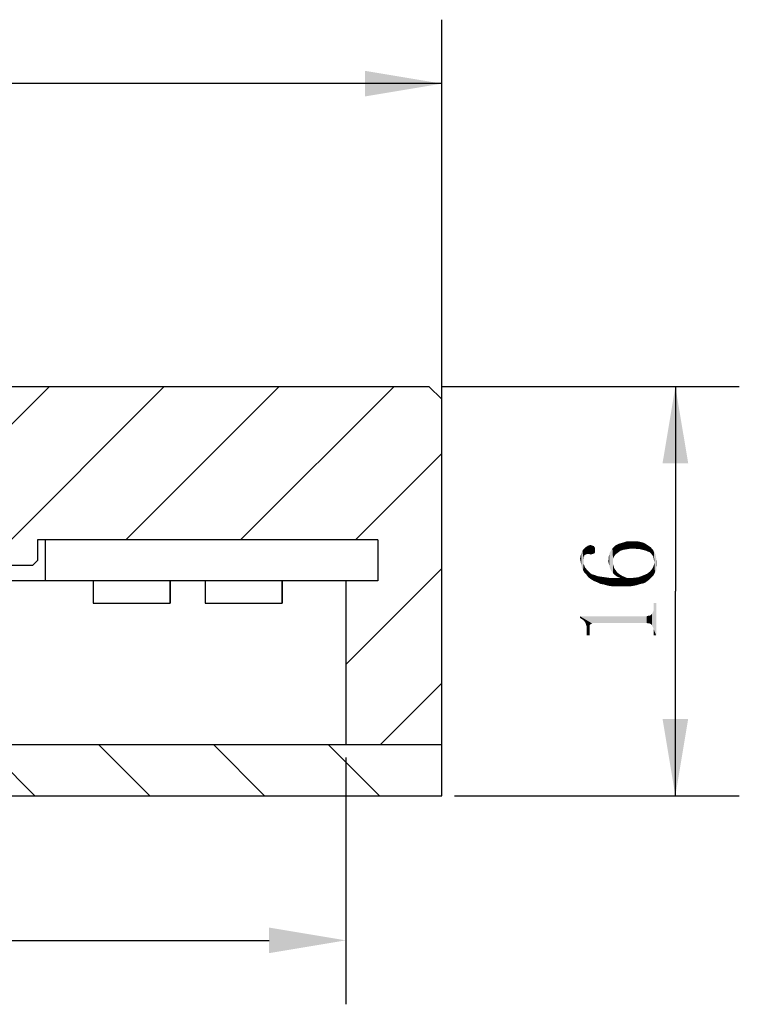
# Model space of a CAD drawing. Header units: millimetres. Extents: x 133 to 237, y 70 to 240.
# Tile 4 of 4: x 209 to 237, y 200 to 238. Entities that reach past the tile are written whole.
import ezdxf

# ---------------------------------------------------------------- set-up
doc = ezdxf.new("R2010")
doc.units = ezdxf.units.MM
doc.header["$LTSCALE"] = 23.1
doc.header["$PDMODE"] = 3
doc.header["$PDSIZE"] = 8
doc.layers.get('0').update_dxf_attribs({"linetype": 'CONTINUOUS'})
doc.layers.get('Defpoints').update_dxf_attribs({"linetype": 'CONTINUOUS'})
doc.layers.add('00_COMPONENTS', color=7, linetype='CONTINUOUS')
doc.layers.add('51__DRAFT_DIMS', color=7, linetype='CONTINUOUS')
doc.styles.get("Standard").update_dxf_attribs({"font": 'simfang.ttf'})
doc.dimstyles.new('DIMSTYLE_1', dxfattribs={"dimtxt": 3, "dimasz": 3, "dimexe": 2.5, "dimexo": 0.5, "dimgap": 0.75, "dimtad": 1, "dimdsep": 46, "dimtxsty": 'STANDARD', "dimblk": '_FILLED', "dimblk1": '_FILLED', "dimblk2": '_FILLED', "dimcen": 0.09, "dimclrt": 3, "dimazin": 2, "dimtp": 0.3, "dimtm": 0.3, "dimtfac": 1, "dimtofl": 0, "dimtmove": 0, "dimatfit": 3, "dimldrblk": '_FILLED', "dimfxl": 1, "dimtolj": 1, "dimarcsym": 0})
doc.dimstyles.new('DIMSTYLE_2', dxfattribs={"dimtxt": 3, "dimasz": 3, "dimexe": 2.5, "dimexo": 0.5, "dimgap": 0.75, "dimtad": 1, "dimdsep": 46, "dimtxsty": 'STANDARD', "dimblk": '_FILLED', "dimblk1": '_FILLED', "dimblk2": '_FILLED', "dimcen": 0.09, "dimclrt": 3, "dimazin": 2, "dimtp": 0.2, "dimtm": 0.2, "dimtfac": 1, "dimtofl": 0, "dimtmove": 0, "dimatfit": 3, "dimldrblk": '_FILLED', "dimfxl": 1, "dimtolj": 1, "dimarcsym": 0})

# ---------------------------------------------------------------- blocks, each defined once
blk = doc.blocks.new('_FILLED')
at = {"color": 0, "linetype": 'ByBlock'}
blk.add_solid([(0, 0), (-1, 0.167), (-1, -0.167)], dxfattribs=at)
blk = doc.blocks.new('*D1')
at = {"layer": '51__DRAFT_DIMS', "color": 4}
for p, q in [((160.679, 222.813), (160.679, 238.15)), ((225.679, 222.813), (225.679, 238.15)), ((160.679, 235.65), (193.179, 235.65)), ((225.679, 235.65), (193.179, 235.65))]:
    blk.add_line(p, q, dxfattribs=at)
at = {"layer": '51__DRAFT_DIMS', "color": 4, "xscale": 3, "yscale": 3, "zscale": 3, "rotation": 180}
blk.add_blockref('_FILLED', (160.679, 235.65), dxfattribs=at)
at = {"layer": '51__DRAFT_DIMS', "color": 4, "xscale": 3, "yscale": 3, "zscale": 3}
blk.add_blockref('_FILLED', (225.679, 235.65), dxfattribs=at)
blk = doc.blocks.new('*D3')
at = {"layer": '51__DRAFT_DIMS', "color": 4}
for p, q in [((225.679, 223.813), (237.311, 223.813)), ((234.811, 223.813), (234.811, 215.813)), ((234.811, 207.813), (234.811, 215.813)), ((226.179, 207.813), (237.311, 207.813))]:
    blk.add_line(p, q, dxfattribs=at)
at = {"layer": '51__DRAFT_DIMS', "color": 4, "xscale": 3, "yscale": 3, "zscale": 3}
for p, rotation in [((234.811, 223.813), 90), ((234.811, 207.813), 270)]:
    blk.add_blockref('_FILLED', p, dxfattribs=dict(at, rotation=rotation))
blk = doc.blocks.new('*D8')
at = {"layer": '51__DRAFT_DIMS', "color": 0, "lineweight": -2}
for p, q in [((164.429, 209.313), (164.429, 199.66)), ((221.929, 209.313), (221.929, 199.66)), ((167.429, 202.16), (218.929, 202.16))]:
    blk.add_line(p, q, dxfattribs=at)
at = {"layer": 'Defpoints', "color": 0}
for p in [(164.429, 209.813), (221.929, 209.813), (221.929, 202.16)]:
    blk.add_point(p, dxfattribs=at)
at = {"layer": '51__DRAFT_DIMS', "color": 0, "linetype": 'ByBlock', "lineweight": -2, "xscale": 3, "yscale": 3, "zscale": 3, "rotation": 180}
blk.add_blockref('_FILLED', (164.429, 202.16), dxfattribs=at)
at = {"layer": '51__DRAFT_DIMS', "color": 0, "linetype": 'ByBlock', "lineweight": -2, "xscale": 3, "yscale": 3, "zscale": 3}
blk.add_blockref('_FILLED', (221.929, 202.16), dxfattribs=at)
at = {"layer": '51__DRAFT_DIMS', "color": 3, "insert": (193.179, 204.436), "char_height": 3, "attachment_point": 5}
blk.add_mtext('\\A1;57.5', dxfattribs=at)

msp = doc.modelspace()

# ---------------------------------------------------------------- hatches: boundary and pattern name
h = msp.add_hatch()
h.set_pattern_fill('ANSI31', color=256)
h.paths.add_polyline_path([(164.42902, 209.81295), (164.42902, 216.21295), (163.17881, 216.21295), (163.17902, 217.81295), (176.17902, 217.81295), (176.47902, 217.81295), (176.47902, 217.01295), (176.67902, 216.81295), (178.17902, 216.81295), (178.17902, 223.31295), (177.67902, 223.81295), (161.17902, 223.81295), (160.67902, 223.31295), (160.67902, 209.81295)])
h.paths.add_polyline_path([(225.67902, 209.81295), (225.67902, 223.31295), (225.17902, 223.81295), (208.67902, 223.81295), (208.17902, 223.31295), (208.17902, 216.81295), (209.67902, 216.81295), (209.87902, 217.01295), (209.87902, 217.81295), (210.17924, 217.81295), (223.17895, 217.81295), (223.17895, 216.21295), (221.92902, 216.21295), (221.92902, 209.81295)])
h = msp.add_hatch()
h.set_pattern_fill('ANSI31', color=256, angle=90)
h.paths.add_polyline_path([(178.17902, 209.81295), (164.42902, 209.81295), (160.67902, 209.81295), (160.67902, 207.81295), (178.17902, 207.81295)])
h.paths.add_polyline_path([(225.67902, 207.81295), (225.67902, 209.81295), (221.92902, 209.81295), (208.17902, 209.81295), (208.17902, 207.81295)])

# ---------------------------------------------------------------- linework, layer by layer
at = {"layer": '00_COMPONENTS', "color": 7}
for p, q in [((161.17902, 223.81295), (225.17902, 223.81295)), ((225.17902, 223.81295), (225.67902, 223.31295)), ((225.67902, 207.81295), (225.67902, 223.31295)), ((223.17902, 217.81295), (209.87902, 217.81295)), ((209.87902, 217.81295), (209.87902, 217.01295)), ((210.17902, 217.81295), (210.17902, 216.21295)), ((210.17924, 217.75803), (210.17924, 216.21295)), ((223.17895, 217.75803), (223.17895, 216.21295)), ((223.17902, 217.81295), (223.17902, 216.21295)), ((209.67902, 216.81295), (176.67902, 216.81295)), ((209.67902, 216.81295), (209.87902, 217.01295)), ((223.17895, 216.21295), (163.17881, 216.21295)), ((212.05251, 216.21295), (212.05251, 215.33815)), ((215.04969, 216.21295), (215.04969, 215.33815)), ((215.05573, 216.21295), (215.05573, 215.33815)), ((216.43601, 216.21295), (216.43601, 215.33815)), ((219.43319, 216.21295), (219.43319, 215.33815)), ((219.43922, 216.21295), (219.43922, 215.33815)), ((221.92902, 216.21295), (221.92902, 209.81295)), ((212.05251, 215.33815), (215.05573, 215.33815)), ((216.43601, 215.33815), (219.43922, 215.33815)), ((160.67902, 209.81295), (225.67902, 209.81295)), ((160.67902, 207.81295), (225.67902, 207.81295))]:
    msp.add_line(p, q, dxfattribs=at)
at = {"layer": '51__DRAFT_DIMS', "color": 3}
for points in [[(231.2482, 217.2192), (231.22476, 217.45357), (231.29508, 217.52388)], [(231.29508, 217.52388), (231.31851, 217.24263), (231.2482, 217.2192)], [(231.36539, 217.26607), (231.29508, 217.52388), (231.36539, 217.57076)], [(231.36539, 217.26607), (231.31851, 217.24263), (231.29508, 217.52388)], [(231.36539, 217.57076), (231.41226, 217.5942), (231.4357, 217.26607)], [(231.36539, 217.57076), (231.4357, 217.26607), (231.36539, 217.26607)], [(231.4357, 217.26607), (231.41226, 217.5942), (231.48258, 217.61763)], [(231.48258, 217.61763), (231.50601, 217.24263), (231.4357, 217.26607)], [(231.50601, 217.24263), (231.48258, 217.61763), (231.55289, 217.5942)], [(231.55289, 217.5942), (231.57633, 217.26607), (231.50601, 217.24263)], [(231.57633, 217.26607), (231.55289, 217.5942), (231.6232, 217.57076)], [(231.6232, 217.57076), (231.64664, 217.28951), (231.57633, 217.26607)], [(231.67008, 217.33638), (231.64664, 217.28951), (231.6232, 217.57076)], [(231.67008, 217.43013), (231.67008, 217.33638), (231.6232, 217.57076)], [(231.67008, 217.43013), (231.6232, 217.57076), (231.67008, 217.50045)], [(232.30289, 217.4067), (232.34976, 217.47701), (232.3732, 216.51607)], [(232.3732, 217.07857), (232.34976, 217.47701), (232.39664, 217.52388)], [(232.3732, 216.86763), (232.3732, 216.51607), (232.34976, 217.47701)], [(232.3732, 216.96138), (232.3732, 216.86763), (232.34976, 217.47701)], [(232.3732, 217.07857), (232.3732, 216.96138), (232.34976, 217.47701)], [(232.39664, 217.52388), (232.42008, 217.17232), (232.3732, 217.07857)], [(232.46695, 217.24263), (232.39664, 217.52388), (232.46695, 217.5942)], [(232.46695, 217.24263), (232.42008, 217.17232), (232.39664, 217.52388)], [(232.5607, 217.31295), (232.46695, 217.5942), (232.60758, 217.66451)], [(232.46695, 217.5942), (232.5607, 217.31295), (232.46695, 217.24263)], [(232.60758, 217.66451), (232.65445, 217.38326), (232.5607, 217.31295)], [(232.65445, 217.38326), (232.60758, 217.66451), (232.77164, 217.71138)], [(232.77164, 217.71138), (232.79508, 217.43013), (232.65445, 217.38326)], [(232.79508, 217.43013), (232.77164, 217.71138), (232.91226, 217.75826)], [(232.91226, 217.75826), (232.9357, 217.45357), (232.79508, 217.43013)], [(233.09976, 217.47701), (232.9357, 217.45357), (232.91226, 217.75826)], [(233.09976, 217.47701), (232.91226, 217.75826), (233.09976, 217.75826)], [(233.09976, 217.75826), (233.21695, 217.47701), (233.09976, 217.47701)], [(233.21695, 217.47701), (233.09976, 217.75826), (233.21695, 217.75826)], [(233.21695, 217.75826), (233.33414, 217.45357), (233.21695, 217.47701)], [(233.33414, 217.45357), (233.21695, 217.75826), (233.33414, 217.75826)], [(233.33414, 217.75826), (233.42789, 217.45357), (233.33414, 217.45357)], [(233.42789, 217.45357), (233.33414, 217.75826), (233.45133, 217.73482)], [(233.45133, 217.73482), (233.52164, 217.43013), (233.42789, 217.45357)], [(233.52164, 217.43013), (233.45133, 217.73482), (233.54508, 217.71138)], [(233.54508, 217.71138), (233.61539, 217.4067), (233.52164, 217.43013)], [(233.61539, 217.4067), (233.54508, 217.71138), (233.63883, 217.66451)], [(233.63883, 217.66451), (233.6857, 217.38326), (233.61539, 217.4067)], [(233.6857, 217.38326), (233.63883, 217.66451), (233.70914, 217.61763)], [(233.70914, 217.61763), (233.73258, 217.35982), (233.6857, 217.38326)], [(233.73258, 217.35982), (233.70914, 217.61763), (233.77945, 217.57076)], [(233.77945, 217.57076), (233.80289, 217.33638), (233.73258, 217.35982)], [(233.80289, 217.33638), (233.77945, 217.57076), (233.84976, 217.52388)], [(233.84976, 217.52388), (233.8732, 217.26607), (233.80289, 217.33638)], [(233.94351, 217.17232), (233.8732, 217.26607), (233.84976, 217.52388)], [(233.94351, 217.17232), (233.84976, 217.52388), (233.96695, 217.38326)], [(231.10758, 216.96138), (231.08414, 217.07857), (231.10758, 217.19576)], [(231.13101, 216.8442), (231.10758, 217.19576), (231.13101, 217.28951)], [(231.10758, 217.19576), (231.13101, 216.8442), (231.10758, 216.96138)], [(231.15445, 216.72701), (231.13101, 217.28951), (231.17789, 217.38326)], [(231.13101, 217.28951), (231.15445, 216.72701), (231.13101, 216.8442)], [(231.17789, 217.38326), (231.20133, 216.63326), (231.15445, 216.72701)], [(231.22476, 217.14888), (231.17789, 217.38326), (231.22476, 217.45357)], [(231.22476, 216.89107), (231.20133, 216.63326), (231.17789, 217.38326)], [(231.22476, 217.0317), (231.22476, 216.89107), (231.17789, 217.38326)], [(231.22476, 217.07857), (231.22476, 217.0317), (231.17789, 217.38326)], [(231.22476, 217.14888), (231.22476, 217.07857), (231.17789, 217.38326)], [(231.22476, 217.45357), (231.2482, 217.17232), (231.22476, 217.14888)], [(231.2482, 217.2192), (231.2482, 217.17232), (231.22476, 217.45357)], [(232.23258, 216.79732), (232.20914, 217.17232), (232.23258, 217.26607)], [(232.20914, 217.07857), (232.20914, 217.17232), (232.23258, 216.79732)], [(232.25601, 216.70357), (232.23258, 217.26607), (232.25601, 217.33638)], [(232.23258, 217.26607), (232.25601, 216.70357), (232.23258, 216.79732)], [(232.30289, 216.60982), (232.25601, 217.33638), (232.30289, 217.4067)], [(232.25601, 217.33638), (232.30289, 216.60982), (232.25601, 216.70357)], [(232.30289, 217.4067), (232.3732, 216.51607), (232.30289, 216.60982)], [(233.96695, 217.38326), (233.96695, 217.05513), (233.94351, 217.17232)], [(233.96695, 217.38326), (233.99039, 216.93795), (233.96695, 217.05513)], [(234.01383, 216.53951), (233.99039, 216.93795), (233.96695, 217.38326)], [(234.01383, 216.53951), (233.96695, 217.38326), (234.03726, 217.24263)], [(234.03726, 217.24263), (234.0607, 216.60982), (234.01383, 216.53951)], [(234.0607, 216.72701), (234.0607, 216.60982), (234.03726, 217.24263)], [(234.0607, 216.72701), (234.03726, 217.24263), (234.0607, 217.10201)], [(234.0607, 217.10201), (234.08414, 216.82076), (234.0607, 216.72701)], [(234.08414, 216.82076), (234.0607, 217.10201), (234.08414, 216.93795)], [(231.22476, 216.89107), (231.2482, 216.53951), (231.20133, 216.63326)], [(231.2482, 216.53951), (231.22476, 216.89107), (231.27164, 216.75045)], [(231.27164, 216.75045), (231.34195, 216.44576), (231.2482, 216.53951)], [(231.34195, 216.44576), (231.27164, 216.75045), (231.36539, 216.63326)], [(232.20914, 216.89107), (232.1857, 216.98482), (232.20914, 217.07857)], [(232.20914, 217.07857), (232.23258, 216.79732), (232.20914, 216.89107)], [(232.3732, 216.86763), (232.39664, 216.79732), (232.44351, 216.44576)], [(232.3732, 216.86763), (232.44351, 216.44576), (232.3732, 216.51607)], [(232.39664, 216.79732), (232.42008, 216.70357), (232.44351, 216.44576)], [(232.44351, 216.44576), (232.42008, 216.70357), (232.49039, 216.60982)], [(233.89664, 216.37545), (233.82633, 216.58638), (233.92008, 216.70357)], [(233.92008, 216.70357), (233.96695, 216.44576), (233.89664, 216.37545)], [(233.96695, 216.44576), (233.92008, 216.70357), (233.96695, 216.82076)], [(233.96695, 216.82076), (233.99039, 216.93795), (234.01383, 216.53951)], [(233.96695, 216.82076), (234.01383, 216.53951), (233.96695, 216.44576)], [(231.36539, 216.63326), (231.41226, 216.35201), (231.34195, 216.44576)], [(231.41226, 216.35201), (231.36539, 216.63326), (231.48258, 216.51607)], [(231.48258, 216.51607), (231.50601, 216.2817), (231.41226, 216.35201)], [(231.50601, 216.2817), (231.48258, 216.51607), (231.55289, 216.4692)], [(231.55289, 216.4692), (231.6232, 216.21138), (231.50601, 216.2817)], [(231.6232, 216.21138), (231.55289, 216.4692), (231.64664, 216.44576)], [(231.64664, 216.44576), (231.74039, 216.16451), (231.6232, 216.21138)], [(231.74039, 216.16451), (231.64664, 216.44576), (231.76383, 216.39888)], [(231.76383, 216.39888), (231.88101, 216.0942), (231.74039, 216.16451)], [(231.88101, 216.0942), (231.76383, 216.39888), (231.90445, 216.37545)], [(231.90445, 216.37545), (232.02164, 216.07076), (231.88101, 216.0942)], [(232.02164, 216.07076), (231.90445, 216.37545), (232.06851, 216.35201)], [(232.06851, 216.35201), (232.1857, 216.02388), (232.02164, 216.07076)], [(232.1857, 216.02388), (232.06851, 216.35201), (232.23258, 216.32857)], [(232.23258, 216.32857), (232.34976, 216.00045), (232.1857, 216.02388)], [(232.34976, 216.00045), (232.23258, 216.32857), (232.42008, 216.32857)], [(232.42008, 216.32857), (232.53726, 216.00045), (232.34976, 216.00045)], [(232.53726, 216.00045), (232.42008, 216.32857), (232.65445, 216.32857)], [(232.49039, 216.60982), (232.53726, 216.37545), (232.44351, 216.44576)], [(232.53726, 216.37545), (232.49039, 216.60982), (232.53726, 216.53951)], [(232.53726, 216.53951), (232.63101, 216.4692), (232.65445, 216.32857)], [(232.53726, 216.53951), (232.65445, 216.32857), (232.53726, 216.37545)], [(232.65445, 216.32857), (232.72476, 216.00045), (232.53726, 216.00045)], [(232.72476, 216.00045), (232.65445, 216.32857), (232.63101, 216.4692)], [(232.72476, 216.00045), (232.63101, 216.4692), (232.7482, 216.39888)], [(232.7482, 216.39888), (232.88883, 216.00045), (232.72476, 216.00045)], [(232.88883, 216.00045), (232.7482, 216.39888), (232.91226, 216.32857)], [(232.91226, 216.32857), (233.05289, 216.00045), (232.88883, 216.00045)], [(233.05289, 216.00045), (232.91226, 216.32857), (233.14664, 216.32857)], [(233.14664, 216.32857), (233.19351, 216.02388), (233.05289, 216.00045)], [(233.3107, 216.04732), (233.14664, 216.32857), (233.35758, 216.35201)], [(233.3107, 216.04732), (233.19351, 216.02388), (233.14664, 216.32857)], [(233.35758, 216.35201), (233.45133, 216.0942), (233.3107, 216.04732)], [(233.45133, 216.0942), (233.35758, 216.35201), (233.54508, 216.42232)], [(233.54508, 216.42232), (233.56851, 216.11763), (233.45133, 216.0942)], [(233.66226, 216.16451), (233.54508, 216.42232), (233.70914, 216.49263)], [(233.66226, 216.16451), (233.56851, 216.11763), (233.54508, 216.42232)], [(233.70914, 216.49263), (233.75601, 216.23482), (233.66226, 216.16451)], [(233.82633, 216.30513), (233.70914, 216.49263), (233.82633, 216.58638)], [(233.82633, 216.30513), (233.75601, 216.23482), (233.70914, 216.49263)], [(233.82633, 216.58638), (233.89664, 216.37545), (233.82633, 216.30513)], [(233.96695, 215.1567), (233.96695, 215.3442), (234.0607, 214.07857)], [(234.0607, 214.07857), (233.96695, 215.3442), (234.0607, 215.3442)], [(231.08414, 214.82857), (231.13101, 214.73482), (231.08414, 214.75826)], [(231.20133, 214.68795), (231.13101, 214.73482), (231.08414, 214.82857)], [(231.2482, 214.64107), (231.20133, 214.68795), (231.08414, 214.82857)], [(231.45914, 214.47701), (231.2482, 214.64107), (231.08414, 214.82857)], [(231.50601, 214.52388), (231.45914, 214.47701), (231.08414, 214.82857)], [(231.55289, 214.54732), (231.50601, 214.52388), (231.08414, 214.82857)], [(231.59976, 214.57076), (231.55289, 214.54732), (231.08414, 214.82857)], [(233.6857, 214.57076), (231.59976, 214.57076), (231.08414, 214.82857)], [(233.6857, 214.57076), (231.08414, 214.82857), (233.6857, 214.82857)], [(233.75602, 214.54732), (233.6857, 214.82857), (233.75602, 214.85201)], [(233.6857, 214.82857), (233.75602, 214.54732), (233.6857, 214.57076)], [(233.75602, 214.85201), (233.80289, 214.54732), (233.75602, 214.54732)], [(233.80289, 214.54732), (233.75602, 214.85201), (233.80289, 214.85201)], [(233.84977, 214.52388), (233.80289, 214.85201), (233.84977, 214.87545)], [(233.80289, 214.85201), (233.84977, 214.52388), (233.80289, 214.54732)], [(233.89664, 214.47701), (233.84977, 214.87545), (233.89664, 214.92232)], [(233.84977, 214.87545), (233.89664, 214.47701), (233.84977, 214.52388)], [(233.92008, 214.43013), (233.89664, 214.92232), (233.92008, 214.9692)], [(233.89664, 214.92232), (233.92008, 214.43013), (233.89664, 214.47701)], [(233.94351, 214.38326), (233.92008, 214.9692), (233.94351, 215.01607)], [(233.92008, 214.9692), (233.94351, 214.38326), (233.92008, 214.43013)], [(233.96695, 214.31295), (233.94351, 215.01607), (233.96695, 215.08638)], [(233.94351, 215.01607), (233.96695, 214.31295), (233.94351, 214.38326)], [(233.96695, 215.08638), (233.96695, 215.1567), (234.0607, 214.07857)], [(233.96695, 214.31295), (233.96695, 215.08638), (234.0607, 214.07857)], [(231.45914, 214.38326), (231.29508, 214.57076), (231.2482, 214.64107)], [(231.45914, 214.47701), (231.45914, 214.38326), (231.2482, 214.64107)], [(231.45914, 214.38326), (231.31851, 214.50045), (231.29508, 214.57076)], [(231.45914, 214.07857), (231.34195, 214.43013), (231.31851, 214.50045)], [(231.45914, 214.38326), (231.45914, 214.07857), (231.31851, 214.50045)], [(231.34195, 214.33638), (231.34195, 214.43013), (231.45914, 214.07857)], [(231.34195, 214.24263), (231.34195, 214.33638), (231.45914, 214.07857)], [(231.34195, 214.24263), (231.45914, 214.07857), (231.34195, 214.07857)], [(233.96695, 214.24263), (233.96695, 214.31295), (234.0607, 214.07857)], [(233.96695, 214.24263), (234.0607, 214.07857), (233.96695, 214.07857)]]:
    msp.add_solid(points, dxfattribs=at)

# ---------------------------------------------------------------- dimensions: what is measured, and where the dimension line sits
at = {"layer": '51__DRAFT_DIMS', "color": 4}
dim = msp.add_linear_dim(base=(225.67902, 235.65002), p1=(160.67902, 222.31295), p2=(225.67902, 222.31295), dimstyle='DIMSTYLE_1', dxfattribs=at)
dim.commit()
dim.dimension.update_dxf_attribs({"geometry": '*D1', "text_midpoint": (190.9759, 235.65002), "dimtype": 160})
dim = msp.add_linear_dim(base=(234.8107, 207.81295), p1=(225.17902, 223.81295), p2=(225.67902, 207.81295), angle=270, dimstyle='DIMSTYLE_2', dxfattribs=at)
dim.commit()
dim.dimension.update_dxf_attribs({"geometry": '*D3', "text_midpoint": (234.8107, 213.60982), "dimtype": 160})
dim = msp.add_linear_dim(base=(221.92902, 202.16025), p1=(164.42902, 209.81295), p2=(221.92902, 209.81295), dimstyle='DIMSTYLE_2', override={"dimtxsty": 'STANDARD', "dimldrblk": '_FILLED'}, dxfattribs=at)
dim.commit()
dim.dimension.update_dxf_attribs({"geometry": '*D8', "text_midpoint": (193.17902, 204.43596)})

doc.saveas('drawing.dxf')
